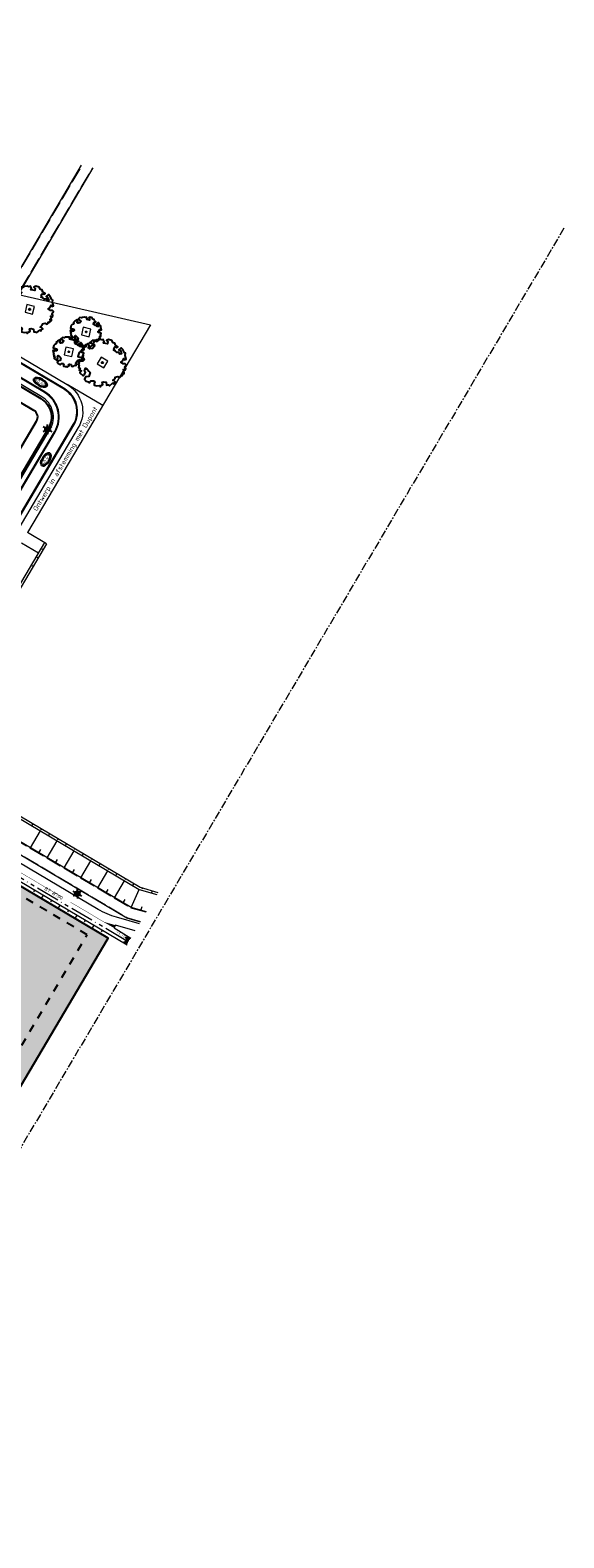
# Model space of a CAD drawing. Header units: metres. Extents: x 90704 to 91821, y 464826 to 465227.
# Tile 23 of 27: x 90972 to 91108, y 464826 to 465211. Entities that reach past the tile are written whole.
import ezdxf
from ezdxf.enums import TextEntityAlignment as Align

# ---------------------------------------------------------------- set-up
doc = ezdxf.new("R2010")
doc.units = ezdxf.units.M
for name, pattern in [('AM-AS', [16, 10, -2, 2, -2]), ('NLCS-HIDDEN', [4, 2, -2]), ('RI-BETON_700', [10, 6, -1, 1, -1, 0, -1]), ('VH-OPSLUITBAND_100X200_A', [10, 4, -1, 4, -1]), ('VW-30-270_STREEP', [3, 0.3, -2.7])]:
    doc.linetypes.add(name, pattern=pattern)
for name, color, linetype, lineweight in [('B-WE-GR-BOOM-S', 252, 'Continuous', 25), ('B-WE-GW-BERM-G', 251, 'Continuous', 18), ('B-WE-GW-TALUDARCERING_KORT-G', 253, 'Continuous', 18), ('B-WE-GW-TALUDARCERING_LANG-G', 253, 'Continuous', 18), ('B-WE-GW-WADI-G', 251, 'Continuous', 25), ('B-WE-IE-MEUBILAIR_WEGMEUBILAIR_BOOMBAK-G', 252, 'Continuous', 18), ('B-WE-IE-MEUBILAIR_WEGMEUBILAIR_LICHTMAST-S', 252, 'Continuous', 25), ('B-WE-RI-HWA_SCHILDMUUR-S', 252, 'Continuous', 25), ('B-WE-RI-HWA_STROOMRICHTING-S', 253, 'Continuous', 25), ('B-WE-RI-HWA_TRANSPORTLEIDING_BETON_700-G', 253, 'RI-BETON_700', 18), ('B-WE-VH-HOOGTELABEL-S', 253, 'Continuous', 25), ('B-WE-VH-KANTOPSLUITING_OPSLUITBAND_100X200-G', 252, 'VH-OPSLUITBAND_100X200_A', 18), ('B-WE-VH-VERHARDING-G', 251, 'Continuous', 18), ('B-WE-VW-MARKERING-G', 253, 'Continuous', 18), ('B-WE-VW-MARKERING_DWARS_DRIEHOEK-S', 253, 'Continuous', 25), ('B-WE-VW-MARKERING_LANGS_STREEP_30270-G', 253, 'VW-30-270_STREEP', 13), ('B-WE-VW-MARKERING_LANGS_STREEP_DOORGETROKKEN_010-G', 253, 'Continuous', 13), ('N-WE-OG-TERREIN_UITGEEFBAAR-A', 7, 'Continuous', 25), ('N-WE-OG-TERREIN_UITGEEFBAAR-G', 7, 'Continuous', 25), ('X-XX-AL-REFERENTIE-G', 7, 'Continuous', 18)]:
    doc.layers.add(name, color=color, linetype=linetype, lineweight=lineweight)
doc.layers.add('N-WE-AM-AS_WEG-G', color=21, linetype='AM-AS', lineweight=18, plot=False)
doc.styles.add('NLCS-ISO', font='NLCS-ISO.ttf')
doc.styles.add('NLCS-ISO-M500-T25', font='NLCS-ISO.ttf', dxfattribs={"height": 1.25})

# ---------------------------------------------------------------- blocks, each defined once
blk = doc.blocks.new('SGR-BOOM_06')
at = {"linetype": 'Continuous', "flags": 128}
blk.add_lwpolyline([(2.7, 3.52), (2.53, 3.94), (2.2, 4.06), (1.94, 4.52), (1.27, 4.69), (0.86, 4.52), (1.11, 4.27), (1.06, 3.81), (0.23, 3.98), (0.35, 4.32), (0.18, 4.69), (-0.15, 4.61), (-0.49, 4.69), (-1.15, 4.65), (-1.49, 4.48), (-1.95, 4.57), (-2.54, 4.11), (-2.12, 3.9), (-1.99, 3.64), (-1.58, 3.44), (-1.99, 2.89), (-2.54, 2.77), (-2.92, 3.1), (-2.62, 3.22), (-2.87, 3.86), (-3.63, 3.43), (-4, 3.02), (-3.79, 2.85), (-4, 2.51), (-4.42, 2.35), (-4.72, 2.05), (-5.01, 1.21), (-3.88, 0.92), (-3.71, 0.54), (-4, 0.29), (-4.51, 0.29), (-4.6, 0.56), (-5.09, 0.38), (-4.76, -0.17), (-4.93, -0.38), (-4.72, -0.54), (-4.88, -1.01), (-4.53, -1.18), (-4.72, -1.55), (-4.42, -1.59), (-4.29, -1.71), (-4.62, -2.11), (-3.92, -2.68), (-3.67, -2.43), (-3.46, -1.97), (-3.63, -1.76), (-3.42, -1.17), (-3.12, -1.34), (-2.79, -1.76), (-2.5, -2.01), (-2.79, -2.81), (-3.42, -2.93), (-3.67, -3.39), (-3.33, -3.77), (-2.83, -3.9), (-2.77, -4.02), (-2.71, -4.15), (-2.33, -3.73), (-1.83, -3.73), (-1.57, -3.9), (-1.7, -4.27), (-1.7, -4.61), (-1.15, -4.74), (-0.61, -4.69), (-0.49, -4.94), (-0.23, -4.65), (0.1, -4.48), (-0.06, -4.01), (0.27, -3.9), (0.77, -4.02), (0.86, -4.61), (1.15, -4.57), (1.44, -4.74), (2.07, -4.23), (2.37, -4.36), (2.32, -4.15), (2.66, -3.98), (2.41, -3.73), (2.11, -3.64), (2.57, -3.23), (2.62, -2.98), (3.16, -2.85), (3.54, -3.06), (3.79, -2.81), (3.77, -2.63), (4.12, -2.63), (4.12, -2.39), (4.46, -2.26), (4.46, -2.05), (4.08, -2.05), (4.54, -1.59), (4.25, -1.42), (4.63, -1.55), (4.75, -1.26), (4.54, -0.92), (4.84, -0.46), (4.67, -0.25), (4.25, -0.25), (3.75, 0.08), (4.08, 0.29), (4.38, 0.84), (4.54, 0.59), (4.88, 0.71), (4.67, 1.43), (4.71, 1.89), (4.5, 1.97), (4.16, 2.64), (3.83, 3.01), (3.37, 2.6), (3.66, 2.43), (3.91, 1.8), (3.54, 1.72), (3.33, 2.14), (2.99, 2.05), (2.66, 2.31), (2.24, 2.51), (2.45, 2.68), (2.32, 2.93), (2.53, 3.18), (2.87, 3.06), (3.16, 3.23)], close=True, dxfattribs=at)
blk.add_circle((0, 0), 0.15)
blk = doc.blocks.new('SAL-HOOGTELABEL_AANLEG-SO')
at = {"linetype": 'Continuous', "lineweight": 35}
blk.add_ellipse((0, 0), major_axis=(-7.32, 0), ratio=0.459953, dxfattribs=at)
at = {"style": 'NLCS-ISO'}
blk.add_attdef('HOOGTE', text='', height=3.5, dxfattribs=at).set_placement((0, 0), align=Align.MIDDLE_CENTER)
blk = doc.blocks.new('*U86')
at = {"color": 0, "style": 'NLCS-ISO'}
for tag, p in [('BOB_LINKS', (-36.26, 3.43)), ('RIOOLINFO', (0, 1.91)), ('BOB_RECHTS', (40.25, 3.43))]:
    blk.add_attdef(tag, text='', height=1.8, dxfattribs=at).set_placement(p, align=Align.MIDDLE_CENTER)
blk = doc.blocks.new('N-SVW-MARKERING_DWARS_DRIEHOEK_30 30')
at = {"flags": 128}
blk.add_lwpolyline([(0.15, -0.15), (0.3, 0.15), (0, 0.15)], close=True, dxfattribs=at)
blk.add_solid([(0, 0.15), (0.3, 0.15), (0.15, -0.15), (0.3, 0.15)])
blk = doc.blocks.new('SRI-SCHILDMUUR-SO')
for p, q in [((-4, 8.9), (2.3, 14.5)), ((-4, 8.4), (2.9, 14.5)), ((-4, 2.2), (0, 5.8)), ((-4, 1.6), (0, 5.2)), ((-4, -4.5), (0, -1)), ((-4, -5.1), (0, -1.5)), ((-4, -11.2), (0, -7.7)), ((-4, -11.8), (0, -8.2)), ((-0.1, -14.5), (4.3, -10.5)), ((0.5, -14.5), (4.9, -10.5))]:
    blk.add_line(p, q)
blk.add_lwpolyline([(4.9, 10.5), (0, 10.5), (0, -10.5), (4.9, -10.5), (4.9, -14.5), (-4, -14.5), (-4, 14.5), (4.9, 14.5)], close=True)
blk = doc.blocks.new('51005749-X003-ONT westelijke ringbaan')
at = {"layer": 'N-WE-AM-AS_WEG-G', "ltscale": 0.2, "flags": 128}
blk.add_lwpolyline([(91107.76, 465160.16), (90910.31, 464826.39), (90724.12, 464936.55), (90886.31, 465210.67), (90939.6, 465198.51)], dxfattribs=at)
blk = doc.blocks.new('B-SIE-WEG_LICHTMAST-SO')
at = {"ltscale": 0.1}
for p, q in [((-1.1, 0.63), (-2.19, 1.27)), ((0, 1.27), (0, 2.53)), ((1.1, 0.63), (2.19, 1.27)), ((-1.1, -0.63), (-2.19, -1.27)), ((0, -1.27), (0, -2.53)), ((1.1, -0.63), (2.19, -1.27))]:
    blk.add_line(p, q, dxfattribs=at)
at = {"flags": 128}
for points in [[(-1.16, 0.5), (1.16, 0.5)], [(-1.16, -0.5), (1.16, -0.5)]]:
    blk.add_lwpolyline(points, dxfattribs=at)
at = {"ltscale": 0.1}
blk.add_circle((0, 0), 1.27, dxfattribs=at)
at = {"style": 'NLCS-ISO'}
blk.add_attdef('TYPE', text='', height=1.8, dxfattribs=at).set_placement((0, 2.53), align=Align.BOTTOM_CENTER)

msp = doc.modelspace()

# ---------------------------------------------------------------- hatches: boundary and pattern name
at = {"layer": 'B-WE-VW-MARKERING-G'}
h = msp.add_hatch(color=256, dxfattribs=at)
h.dxf.hatch_style = 1
h.paths.add_polyline_path([(90990.496, 464983.348), (90990.445, 464983.262), (90992.956, 464981.833), (90993.368, 464982.531)])
at = {"layer": 'N-WE-OG-TERREIN_UITGEEFBAAR-A', "true_color": 0xfbd0d2}
h = msp.add_hatch(color=254, dxfattribs=at)
h.dxf.hatch_style = 1
h.paths.add_polyline_path([(90930.939, 465015.065), (90880.63, 464930.042), (90853.277, 464946.229), (90821.451, 464892.441), (90909.256, 464840.486), (90991.425, 464979.252)])

# ---------------------------------------------------------------- linework, layer by layer
at = {"layer": 'B-WE-GW-BERM-G', "flags": 128}
for points in [[(90975.724, 465079.744), (90970.905, 465082.596)], [(90975.208, 465080.05), (90942.718, 465025.174)], [(90975.724, 465079.744), (90943.54, 465025.385)], [(90942.718, 465025.174), (90942.718, 465025.174), (90999.36, 464991.638), (91003.852, 464990.36)], [(90943.54, 465025.385), (90999.599, 464992.194), (91004.168, 464990.894)], [(90991.425, 464979.252), (90930.939, 465015.065), (90925.604, 465006.049)]]:
    msp.add_lwpolyline(points, dxfattribs=at)
at = {"layer": 'B-WE-GW-TALUDARCERING_KORT-G'}
for p, q in [((90974.842, 465078.254), (90974.584, 465078.407)), ((90972.295, 465073.952), (90972.037, 465074.105)), ((90974.353, 465007.141), (90974.2, 465006.883)), ((90973.759, 465000.986), (90974.268, 465001.846)), ((90978.656, 465004.594), (90978.503, 465004.336)), ((90982.958, 465002.047), (90982.805, 465001.789)), ((90978.061, 464998.438), (90978.571, 464999.299)), ((90987.261, 464999.499), (90987.108, 464999.241)), ((90982.364, 464995.891), (90982.873, 464996.751)), ((90986.666, 464993.344), (90987.176, 464994.204)), ((90991.563, 464996.952), (90991.41, 464996.694)), ((90995.866, 464994.405), (90995.713, 464994.147)), ((90972.706, 464991.498), (90972.451, 464991.068)), ((90990.969, 464990.796), (90991.478, 464991.657)), ((91000.251, 464992.009), (91000.169, 464991.72)), ((90977.009, 464988.951), (90976.754, 464988.521)), ((90995.271, 464988.249), (90995.78, 464989.109)), ((90999.835, 464986.305), (91000.109, 464987.267)), ((90981.311, 464986.404), (90981.056, 464985.973)), ((90985.613, 464983.856), (90985.359, 464983.426)), ((90989.916, 464981.309), (90989.661, 464980.879))]:
    msp.add_line(p, q, dxfattribs=at)
at = {"layer": 'B-WE-GW-TALUDARCERING_LANG-G'}
for p, q in [((90969.349, 465079.968), (90973.651, 465077.42)), ((90973.569, 465076.103), (90973.052, 465076.409)), ((90971.608, 465002.259), (90974.155, 465006.562)), ((90972.202, 465008.415), (90971.896, 465007.899)), ((90976.505, 465005.868), (90976.199, 465005.351)), ((90975.91, 464999.712), (90978.457, 465004.014)), ((90980.807, 465003.32), (90980.501, 465002.804)), ((90980.212, 464997.165), (90982.76, 465001.467)), ((90984.515, 464994.617), (90987.062, 464998.92)), ((90985.109, 465000.773), (90984.804, 465000.257)), ((90989.412, 464998.226), (90989.106, 464997.709)), ((90988.817, 464992.07), (90991.365, 464996.372)), ((90993.714, 464995.678), (90993.409, 464995.162)), ((90993.12, 464989.523), (90995.667, 464993.825)), ((90997.37, 464987.006), (90999.36, 464991.638)), ((90998.017, 464993.131), (90997.711, 464992.615)), ((91002.655, 464991.325), (91002.491, 464990.747)), ((90974.857, 464990.225), (90974.347, 464989.363)), ((90979.16, 464987.677), (90978.65, 464986.816)), ((90983.462, 464985.13), (90982.952, 464984.269)), ((90987.765, 464982.583), (90987.255, 464981.721))]:
    msp.add_line(p, q, dxfattribs=at)
at = {"layer": 'B-WE-GW-WADI-G', "flags": 128}
msp.add_lwpolyline([(90897.619, 465086.008), (90928.203, 465137.663, -0.4142136), (90935.737, 465139.594), (90974.287, 465116.769, -0.4142136), (90976.218, 465109.235), (90945.634, 465057.58, -0.9999934), (90942.623, 465059.363), (90973.206, 465111.018, 0.4142136), (90972.504, 465113.758), (90933.954, 465136.582, 0.4142136), (90931.214, 465135.88), (90900.631, 465084.225, -1)], format="xyb", close=True, dxfattribs=at)
at = {"layer": 'B-WE-IE-MEUBILAIR_WEGMEUBILAIR_BOOMBAK-G', "flags": 128}
for points in [[(90972.191, 465138.316), (90972.636, 465140.266), (90970.686, 465140.711), (90970.241, 465138.761)], [(90986.58, 465132.537), (90987.025, 465134.487), (90985.075, 465134.932), (90984.63, 465132.982)], [(90982.161, 465127.491), (90982.606, 465129.441), (90980.656, 465129.886), (90980.211, 465127.936)], [(90990.345, 465124.567), (90991.364, 465126.288), (90989.643, 465127.307), (90988.624, 465125.586)]]:
    msp.add_lwpolyline(points, close=True, dxfattribs=at)
at = {"layer": 'B-WE-RI-HWA_TRANSPORTLEIDING_BETON_700-G', "flags": 128}
msp.add_lwpolyline([(90996.009, 464978.633), (90958.148, 465001.05)], dxfattribs=at)
at = {"layer": 'B-WE-VH-KANTOPSLUITING_OPSLUITBAND_100X200-G', "flags": 128}
for points in [[(90959.313, 465133.189), (90984.782, 465176.206)], [(90961.637, 465131.813), (90987.547, 465175.575)], [(90999.744, 464983.419), (90996.255, 464984.412), (90932.291, 465022.284)], [(91001.166, 464985.822), (90997.33, 464986.914), (90933.666, 465024.607)]]:
    msp.add_lwpolyline(points, dxfattribs=at)
at = {"layer": 'B-WE-VH-VERHARDING-G', "flags": 128}
for points in [[(90959.227, 465133.24), (90984.68, 465176.229)], [(90961.723, 465131.762), (90987.649, 465175.552)], [(90968.549, 465143.291), (91002.285, 465135.597)], [(91002.285, 465135.597), (90970.905, 465082.596)], [(90990.076, 465114.975), (90981.041, 465120.325)], [(90815.988, 465084.286), (90996.269, 464977.547)], [(90999.692, 464983.33), (90996.215, 464984.32), (90932.24, 465022.198)], [(91001.219, 464985.911), (90997.37, 464987.006), (90933.717, 465024.693)], [(90998.375, 464981.106), (90993.368, 464982.531), (90992.956, 464981.833), (90997.288, 464979.268)]]:
    msp.add_lwpolyline(points, dxfattribs=at)
for points in [[(90872.121, 465055.7), (90924.647, 465144.417, -0.4142136), (90935.607, 465147.225), (90981.041, 465120.325, -0.4142136), (90983.849, 465109.365), (90931.323, 465020.649)], [(90930.204, 465021.311), (90982.73, 465110.027, 0.4142136), (90980.378, 465119.206), (90934.945, 465146.106, 0.4142136), (90925.766, 465143.754), (90873.24, 465055.038)], [(90930.032, 465021.413), (90982.558, 465110.129, 0.4142136), (90980.277, 465119.034), (90934.843, 465145.934, 0.4142136), (90925.938, 465143.652), (90873.412, 465054.936)], [(90927.45, 465022.941), (90977.939, 465108.216, 0.4142136), (90975.306, 465118.49), (90936.756, 465141.315, 0.4142136), (90926.482, 465138.682), (90875.993, 465053.408)], [(90927.278, 465023.043), (90977.767, 465108.318, 0.4142136), (90975.204, 465118.318), (90936.654, 465141.143, 0.4142136), (90926.654, 465138.58), (90876.165, 465053.306)], [(90926.16, 465023.706), (90976.648, 465108.98, 0.4142136), (90974.542, 465117.2), (90935.992, 465140.024, 0.4142136), (90927.772, 465137.918), (90877.284, 465052.643)], [(90999.428, 464982.886), (90993.592, 464984.546, -0.0644252), (90988.876, 464986.573), (90817.524, 465088.026)]]:
    msp.add_lwpolyline(points, format="xyb", dxfattribs=at)
at = {"layer": 'B-WE-VW-MARKERING_LANGS_STREEP_30270-G', "ltscale": 2, "const_width": 0.1, "flags": 128}
msp.add_lwpolyline([(90935.467, 465015.871), (90979.61, 464989.735)], dxfattribs=at)
at = {"layer": 'B-WE-VW-MARKERING_LANGS_STREEP_DOORGETROKKEN_010-G', "const_width": 0.1, "flags": 128}
msp.add_lwpolyline([(90981.865, 464988.4), (90990.47, 464983.305)], dxfattribs=at)
at = {"layer": 'N-WE-OG-TERREIN_UITGEEFBAAR-G', "color": 11, "true_color": 0xf27172, "flags": 128}
msp.add_lwpolyline([(90930.939, 465015.065), (90880.63, 464930.042), (90853.277, 464946.229), (90821.451, 464892.441), (90909.256, 464840.486), (90991.425, 464979.252)], close=True, dxfattribs=at)
at = {"layer": 'N-WE-OG-TERREIN_UITGEEFBAAR-G', "linetype": 'NLCS-HIDDEN', "flags": 128}
msp.add_lwpolyline([(90986.104, 464980.079), (90930.781, 465012.834), (90880.982, 464928.673), (90857.071, 464942.822), (90828.3, 464894.198), (90907.501, 464847.334)], close=True, dxfattribs=at)

# ---------------------------------------------------------------- block references
at = {"layer": 'B-WE-GR-BOOM-S'}
for p, xscale, yscale, zscale in [((90971.438, 465139.514), 1.25, 1.25, 1.25), ((90985.827, 465133.734), 0.8, 0.8, 0.8), ((90981.409, 465128.689), 0.8, 0.8, 0.8), ((90989.994, 465125.937), 1.25, 1.25, 1.25)]:
    msp.add_blockref('SGR-BOOM_06', p, dxfattribs=dict(at, xscale=xscale, yscale=yscale, zscale=zscale))
at = {"layer": 'B-WE-IE-MEUBILAIR_WEGMEUBILAIR_LICHTMAST-S', "xscale": 0.5, "yscale": 0.5, "zscale": 0.5}
for p in [(90975.994, 465108.921), (90983.6, 464990.571)]:
    msp.add_blockref('B-SIE-WEG_LICHTMAST-SO', p, dxfattribs=at)
at = {"layer": 'B-WE-RI-HWA_SCHILDMUUR-S', "xscale": 0.05, "yscale": 0.05, "zscale": 0.05, "rotation": 149.3715146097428}
msp.add_blockref('SRI-SCHILDMUUR-SO', (90996.009, 464978.633), dxfattribs=at)
at = {"layer": 'B-WE-RI-HWA_STROOMRICHTING-S'}
ref = msp.add_blockref('*U86', (90977.079, 464989.841), dxfattribs=dict(at, xscale=0.5, yscale=0.5, zscale=0.5, rotation=329.3715146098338))
ref.add_attrib('RIOOLINFO', 'BT %%c700', dxfattribs={"layer": '0', "color": 0, "height": 0.9, "rotation": 329.37151, "style": 'NLCS-ISO'}).set_placement((90977.566, 464990.664), align=Align.MIDDLE_CENTER)
ref.add_attrib('BOB_LINKS', '-1.70', dxfattribs={"layer": '0', "color": 0, "height": 0.9, "rotation": 329.37151, "style": 'NLCS-ISO'}).set_placement((90961.895, 464999.777), align=Align.MIDDLE_CENTER)
ref.add_attrib('BOB_RECHTS', '-1.70', dxfattribs={"layer": '0', "color": 0, "height": 0.9, "rotation": 329.37151, "style": 'NLCS-ISO'}).set_placement((90994.813, 464980.287), align=Align.MIDDLE_CENTER)
at = {"layer": 'B-WE-VH-HOOGTELABEL-S', "xscale": 0.25, "yscale": 0.25, "zscale": 0.25}
for p, rotation in [((90974.177, 465120.902), 329.3715146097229), ((90975.563, 465101.259), 59.37151460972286)]:
    msp.add_blockref('SAL-HOOGTELABEL_AANLEG-SO', p, dxfattribs=dict(at, rotation=rotation)).add_auto_attribs({'HOOGTE': '+0.49'})
at = {"layer": 'B-WE-VW-MARKERING_DWARS_DRIEHOEK-S', "rotation": 239.387202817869}
for p in [(90996.468, 464978.766), (90996.773, 464979.282), (90996.162, 464978.25)]:
    msp.add_blockref('N-SVW-MARKERING_DWARS_DRIEHOEK_30 30', p, dxfattribs=at)
at = {"layer": 'X-XX-AL-REFERENTIE-G'}
msp.add_blockref('51005749-X003-ONT westelijke ringbaan', (0, 0), dxfattribs=at)

# ---------------------------------------------------------------- texts
at = {"layer": 'B-WE-VH-HOOGTELABEL-S', "insert": (90972.194, 465088.581), "char_height": 1.25, "attachment_point": 1, "rotation": 59.37151, "style": 'NLCS-ISO-M500-T25'}
msp.add_mtext_dynamic_manual_height_columns('Ontwerp in afstemming met Dupont', width=26.97766, gutter_width=6.25, heights=[0], dxfattribs=at)

doc.saveas('drawing.dxf')
